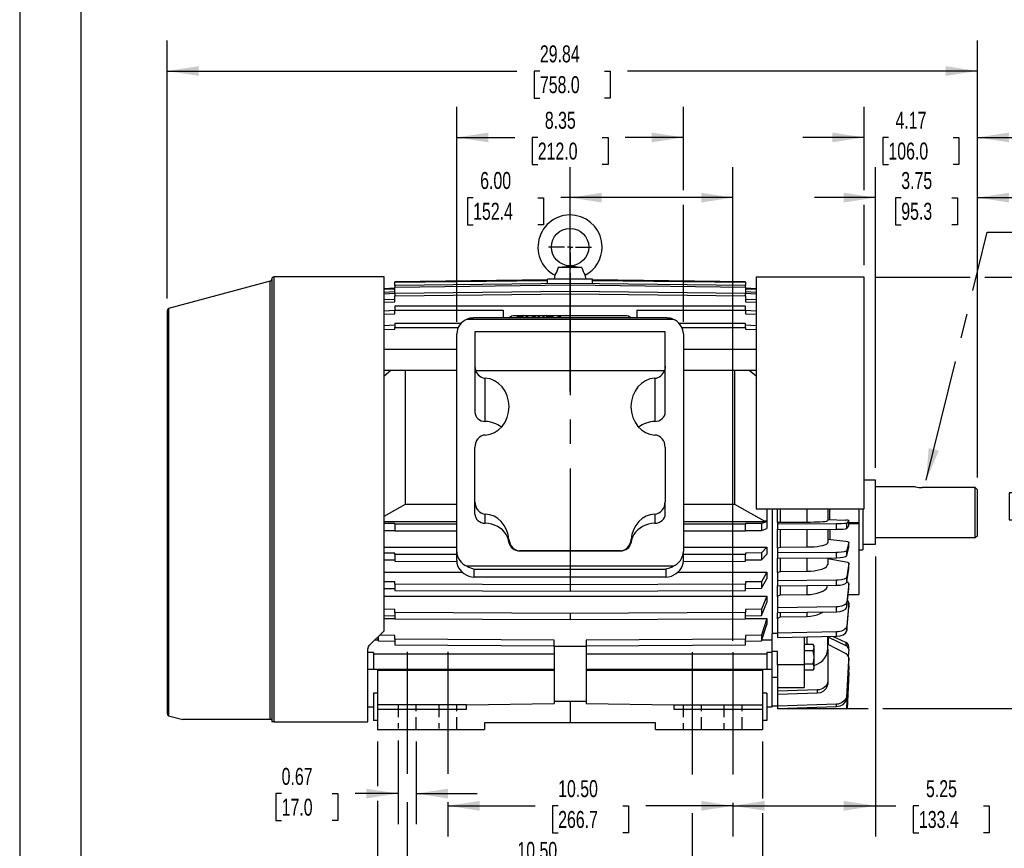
# Model space of a CAD drawing. Header units: inches. Extents: x 0 to 99, y 0 to 76.5.
# Tile 2 of 13: x 0 to 36.3, y 15.9 to 46.4. Entities that reach past the tile are written whole.
import ezdxf

# ---------------------------------------------------------------- set-up
doc = ezdxf.new("R2010")
doc.units = ezdxf.units.IN
doc.header["$LTSCALE"] = 9
doc.header["$MEASUREMENT"] = 0
doc.linetypes.add('CENTERX2', pattern=[0.8, 0.5, -0.1, 0.1, -0.1])
doc.linetypes.add('HIDDEN', pattern=[0.075, 0.05, -0.025])
doc.layers.add('CENTER', color=40, linetype='CENTERX2')
doc.layers.add('HIDDEN', color=102, linetype='HIDDEN')
doc.layers.add('DIMENSIONS', color=140, linetype='Continuous', lineweight=25)
doc.layers.add('TEXT', color=140, linetype='Continuous', lineweight=25)
doc.styles.add('SLDTEXTSTYLE0', font='TXT', dxfattribs={"width": 0.7})
doc.dimstyles.new('SLDDIMSTYLE0', dxfattribs={"dimtxt": 0.625, "dimasz": 1.17, "dimexe": 0, "dimexo": 0.0625, "dimgap": 0.15625, "dimtad": 0, "dimtih": 1, "dimtoh": 1, "dimrnd": 1e-09, "dimdsep": 46, "dimtxsty": 'SLDTEXTSTYLE0', "dimsah": 1, "dimcen": 0.09, "dimadec": 0, "dimazin": 2, "dimtfac": 1, "dimtmove": 0, "dimatfit": 0, "dimfxl": 0, "dimfrac": 2, "dimtolj": 1, "dimtzin": 12, "dimarcsym": 0})
doc.dimstyles.new('SLDDIMSTYLE1', dxfattribs={"dimtxt": 0.625, "dimasz": 1.17, "dimexe": 0, "dimexo": 0.0625, "dimgap": 0.15625, "dimtad": 0, "dimtih": 1, "dimtoh": 1, "dimrnd": 1e-09, "dimzin": 4, "dimdsep": 46, "dimtxsty": 'SLDTEXTSTYLE0', "dimsah": 1, "dimcen": 0.09, "dimadec": 0, "dimazin": 1, "dimtfac": 1, "dimtofl": 0, "dimtmove": 0, "dimatfit": 3, "dimfxl": 0, "dimfrac": 2, "dimtolj": 1, "dimtzin": 12, "dimarcsym": 0})
doc.dimstyles.new('SLDDIMSTYLE2', dxfattribs={"dimtxt": 0.625, "dimasz": 1.17, "dimexe": 0, "dimexo": 0.0625, "dimgap": 0.15625, "dimtad": 0, "dimtih": 1, "dimtoh": 1, "dimrnd": 1e-09, "dimzin": 12, "dimdsep": 46, "dimtxsty": 'SLDTEXTSTYLE0', "dimsah": 1, "dimcen": 0.09, "dimadec": 0, "dimazin": 3, "dimtfac": 1, "dimtofl": 0, "dimtmove": 0, "dimatfit": 3, "dimfxl": 0, "dimfrac": 2, "dimtolj": 1, "dimtzin": 12, "dimarcsym": 0})
doc.dimstyles.new('SLDDIMSTYLE3', dxfattribs={"dimtxt": 0.625, "dimasz": 1.17, "dimexe": 0, "dimexo": 0.0625, "dimgap": 0.15625, "dimtad": 0, "dimtih": 1, "dimtoh": 1, "dimrnd": 1e-09, "dimzin": 12, "dimdsep": 46, "dimtxsty": 'SLDTEXTSTYLE0', "dimsah": 1, "dimcen": 0.09, "dimadec": 0, "dimazin": 3, "dimtfac": 1, "dimtmove": 0, "dimatfit": 0, "dimfxl": 0, "dimfrac": 2, "dimtolj": 1, "dimtzin": 12, "dimarcsym": 0})
doc.dimstyles.new('SLDDIMSTYLE4', dxfattribs={"dimtxt": 0.18, "dimasz": 1.17, "dimexe": 0, "dimexo": 0.0625, "dimgap": 0, "dimtad": 0, "dimtih": 1, "dimtoh": 1, "dimdec": 0, "dimrnd": 1e-09, "dimzin": 0, "dimdsep": 46, "dimtxsty": 'Standard', "dimsah": 1, "dimcen": 0.09, "dimadec": 0, "dimazin": 0, "dimtfac": 1.17, "dimtdec": 0, "dimtofl": 0, "dimtmove": 0, "dimatfit": 3, "dimfxl": 0, "dimfrac": 2, "dimtolj": 1, "dimtzin": 0, "dimarcsym": 0})

# ---------------------------------------------------------------- blocks, each defined once
blk = doc.blocks.new('_D')
at = {"layer": 'DIMENSIONS'}
for p, q in [((13.934, 19.884), (13.934, 16.81)), ((14.603, 19.847), (14.603, 16.81)), ((9.648, 17.933), (9.439, 17.933)), ((9.439, 17.933), (9.439, 16.939)), ((11.506, 17.933), (11.716, 17.933)), ((11.716, 17.933), (11.716, 16.939)), ((13.934, 17.935), (12.353, 17.935)), ((14.603, 17.935), (16.853, 17.935)), ((9.439, 16.939), (9.648, 16.939)), ((11.716, 16.939), (11.506, 16.939))]:
    blk.add_line(p, q, dxfattribs=at)
for points in [[(13.934, 17.935), (12.764, 18.115), (12.764, 17.755)], [(14.603, 17.935), (15.773, 17.755), (15.773, 18.115)]]:
    blk.add_solid(points, dxfattribs=at)
at = {"layer": 'DIMENSIONS', "char_height": 0.625, "attachment_point": 1, "style": 'SLDTEXTSTYLE0'}
for s, insert in [('0.67', (9.648, 18.879)), ('17.0', (9.648, 17.745))]:
    blk.add_mtext(s, dxfattribs=dict(at, insert=insert))
blk = doc.blocks.new('_D_1')
at = {"layer": 'DIMENSIONS'}
for p, q in [((20.268, 32.745), (20.268, 41.006)), ((26.268, 23.562), (26.268, 41.006)), ((16.699, 39.879), (16.489, 39.879)), ((16.489, 39.879), (16.489, 38.885)), ((19.077, 39.879), (19.287, 39.879)), ((19.287, 39.879), (19.287, 38.885)), ((20.268, 39.881), (19.924, 39.881)), ((26.268, 39.881), (20.268, 39.881)), ((16.489, 38.885), (16.699, 38.885)), ((19.287, 38.885), (19.077, 38.885))]:
    blk.add_line(p, q, dxfattribs=at)
for points in [[(20.268, 39.881), (21.438, 39.701), (21.438, 40.061)], [(26.268, 39.881), (25.098, 40.061), (25.098, 39.701)]]:
    blk.add_solid(points, dxfattribs=at)
at = {"layer": 'DIMENSIONS', "char_height": 0.625, "attachment_point": 1, "style": 'SLDTEXTSTYLE0'}
for s, insert in [('6.00', (16.959, 40.825)), ('152.4', (16.699, 39.691))]:
    blk.add_mtext(s, dxfattribs=dict(at, insert=insert))
blk = doc.blocks.new('_D_2')
at = {"layer": 'DIMENSIONS'}
for p, q in [((31.518, 26.666), (31.518, 16.359)), ((26.268, 17.597), (26.268, 16.359)), ((26.268, 17.484), (31.518, 17.484)), ((31.518, 17.484), (32.269, 17.484)), ((33.116, 17.483), (32.906, 17.483)), ((32.906, 17.483), (32.906, 16.489)), ((35.494, 17.483), (35.704, 17.483)), ((35.704, 17.483), (35.704, 16.489)), ((32.906, 16.489), (33.116, 16.489)), ((35.704, 16.489), (35.494, 16.489))]:
    blk.add_line(p, q, dxfattribs=at)
for points in [[(26.268, 17.484), (27.438, 17.304), (27.438, 17.664)], [(31.518, 17.484), (30.348, 17.664), (30.348, 17.304)]]:
    blk.add_solid(points, dxfattribs=at)
at = {"layer": 'DIMENSIONS', "char_height": 0.625, "attachment_point": 1, "style": 'SLDTEXTSTYLE0'}
for s, insert in [('5.25', (33.376, 18.428)), ('133.4', (33.116, 17.294))]:
    blk.add_mtext(s, dxfattribs=dict(at, insert=insert))
blk = doc.blocks.new('_D_3')
at = {"layer": 'DIMENSIONS'}
for p, q in [((14.268, 17.616), (14.268, 14.084)), ((24.768, 17.214), (24.768, 14.084)), ((14.268, 15.209), (17.482, 15.209)), ((18.33, 15.208), (18.12, 15.208)), ((18.12, 15.208), (18.12, 14.214)), ((20.707, 15.208), (20.917, 15.208)), ((20.917, 15.208), (20.917, 14.214)), ((24.768, 15.209), (21.554, 15.209)), ((18.12, 14.214), (18.33, 14.214)), ((20.917, 14.214), (20.707, 14.214))]:
    blk.add_line(p, q, dxfattribs=at)
for points in [[(14.268, 15.209), (15.438, 15.029), (15.438, 15.389)], [(24.768, 15.209), (23.598, 15.389), (23.598, 15.029)]]:
    blk.add_solid(points, dxfattribs=at)
at = {"layer": 'DIMENSIONS', "char_height": 0.625, "attachment_point": 1, "style": 'SLDTEXTSTYLE0'}
for s, insert in [('10.50', (18.33, 16.153)), ('266.7', (18.33, 15.019))]:
    blk.add_mtext(s, dxfattribs=dict(at, insert=insert))
blk = doc.blocks.new('_D_4')
at = {"layer": 'DIMENSIONS'}
for p, q in [((15.768, 17.616), (15.768, 16.359)), ((15.768, 17.484), (18.982, 17.484)), ((19.83, 17.483), (19.62, 17.483)), ((19.62, 17.483), (19.62, 16.489)), ((22.207, 17.483), (22.417, 17.483)), ((22.417, 17.483), (22.417, 16.489)), ((26.268, 17.484), (23.054, 17.484)), ((26.268, 17.597), (26.268, 16.359)), ((19.62, 16.489), (19.83, 16.489)), ((22.417, 16.489), (22.207, 16.489))]:
    blk.add_line(p, q, dxfattribs=at)
for points in [[(15.768, 17.484), (16.938, 17.304), (16.938, 17.664)], [(26.268, 17.484), (25.098, 17.664), (25.098, 17.304)]]:
    blk.add_solid(points, dxfattribs=at)
at = {"layer": 'DIMENSIONS', "char_height": 0.625, "attachment_point": 1, "style": 'SLDTEXTSTYLE0'}
for s, insert in [('10.50', (19.83, 18.428)), ('266.7', (19.83, 17.294))]:
    blk.add_mtext(s, dxfattribs=dict(at, insert=insert))
blk = doc.blocks.new('_D_5')
at = {"layer": 'DIMENSIONS'}
for p, q in [((31.545, 36.947), (34.998, 36.947)), ((35.538, 36.947), (38.961, 36.947)), ((37.836, 36.947), (37.836, 30.143)), ((36.647, 29.006), (36.438, 29.006)), ((36.438, 29.006), (36.438, 28.012)), ((39.025, 29.006), (39.235, 29.006)), ((39.235, 29.006), (39.235, 28.012)), ((36.438, 28.012), (36.647, 28.012)), ((39.235, 28.012), (39.025, 28.012)), ((37.836, 21.068), (37.836, 27.872)), ((28.356, 21.068), (31.248, 21.068)), ((31.788, 21.068), (38.961, 21.068))]:
    blk.add_line(p, q, dxfattribs=at)
for points in [[(37.836, 36.947), (37.656, 35.777), (38.016, 35.777)], [(37.836, 21.068), (38.016, 22.238), (37.656, 22.238)]]:
    blk.add_solid(points, dxfattribs=at)
at = {"layer": 'DIMENSIONS', "char_height": 0.625, "attachment_point": 1, "style": 'SLDTEXTSTYLE0'}
for s, insert in [('15.88', (36.647, 29.952)), ('403.3', (36.647, 28.818))]:
    blk.add_mtext(s, dxfattribs=dict(at, insert=insert))
blk = doc.blocks.new('_D_6')
at = {"layer": 'DIMENSIONS'}
for p, q in [((16.095, 35.311), (16.095, 43.223)), ((24.442, 40.151), (24.442, 43.223)), ((16.095, 42.098), (18.232, 42.098)), ((19.08, 42.096), (18.87, 42.096)), ((18.87, 42.096), (18.87, 41.103)), ((21.457, 42.096), (21.667, 42.096)), ((21.667, 42.096), (21.667, 41.103)), ((24.442, 42.098), (22.304, 42.098)), ((18.87, 41.103), (19.08, 41.103)), ((21.667, 41.103), (21.457, 41.103)), ((24.442, 35.311), (24.442, 39.611))]:
    blk.add_line(p, q, dxfattribs=at)
for points in [[(16.095, 42.098), (17.265, 41.918), (17.265, 42.278)], [(24.442, 42.098), (23.272, 42.278), (23.272, 41.918)]]:
    blk.add_solid(points, dxfattribs=at)
at = {"layer": 'DIMENSIONS', "char_height": 0.625, "attachment_point": 1, "style": 'SLDTEXTSTYLE0'}
for s, insert in [('8.35', (19.34, 43.042)), ('212.0', (19.08, 41.908))]:
    blk.add_mtext(s, dxfattribs=dict(at, insert=insert))
blk = doc.blocks.new('_D_7')
at = {"layer": 'DIMENSIONS'}
for p, q in [((31.095, 40.151), (31.095, 43.223)), ((35.268, 29.569), (35.268, 43.223)), ((31.095, 42.098), (28.845, 42.098)), ((31.993, 42.096), (31.783, 42.096)), ((31.783, 42.096), (31.783, 41.103)), ((34.371, 42.096), (34.581, 42.096)), ((34.581, 42.096), (34.581, 41.103)), ((35.268, 42.098), (37.518, 42.098)), ((31.783, 41.103), (31.993, 41.103)), ((34.581, 41.103), (34.371, 41.103)), ((31.095, 37.397), (31.095, 39.611))]:
    blk.add_line(p, q, dxfattribs=at)
for points in [[(31.095, 42.098), (29.925, 42.278), (29.925, 41.918)], [(35.268, 42.098), (36.438, 41.918), (36.438, 42.278)]]:
    blk.add_solid(points, dxfattribs=at)
at = {"layer": 'DIMENSIONS', "char_height": 0.625, "attachment_point": 1, "style": 'SLDTEXTSTYLE0'}
for s, insert in [('4.17', (32.253, 43.042)), ('106.0', (31.993, 41.908))]:
    blk.add_mtext(s, dxfattribs=dict(at, insert=insert))
blk = doc.blocks.new('_D_8')
at = {"layer": 'DIMENSIONS'}
for p, q in [((31.518, 29.928), (31.518, 41.006)), ((35.268, 29.569), (35.268, 41.006)), ((31.518, 39.881), (29.268, 39.881)), ((32.465, 39.879), (32.255, 39.879)), ((32.255, 39.879), (32.255, 38.885)), ((34.322, 39.879), (34.532, 39.879)), ((34.532, 39.879), (34.532, 38.885)), ((35.268, 39.881), (37.518, 39.881)), ((32.255, 38.885), (32.465, 38.885)), ((34.532, 38.885), (34.322, 38.885))]:
    blk.add_line(p, q, dxfattribs=at)
for points in [[(31.518, 39.881), (30.348, 40.061), (30.348, 39.701)], [(35.268, 39.881), (36.438, 39.701), (36.438, 40.061)]]:
    blk.add_solid(points, dxfattribs=at)
at = {"layer": 'DIMENSIONS', "char_height": 0.625, "attachment_point": 1, "style": 'SLDTEXTSTYLE0'}
for s, insert in [('3.75', (32.465, 40.825)), ('95.3', (32.465, 39.691))]:
    blk.add_mtext(s, dxfattribs=dict(at, insert=insert))
blk = doc.blocks.new('_D_9')
at = {"layer": 'DIMENSIONS'}
for p, q in [((13.182, 19.847), (13.182, 18.205)), ((27.355, 19.847), (27.355, 17.754)), ((13.182, 17.665), (13.182, 11.801)), ((27.355, 17.214), (27.355, 11.801)), ((13.182, 12.926), (18.232, 12.926)), ((19.08, 12.925), (18.87, 12.925)), ((18.87, 12.925), (18.87, 11.931)), ((21.457, 12.925), (21.667, 12.925)), ((21.667, 12.925), (21.667, 11.931)), ((27.355, 12.926), (22.304, 12.926)), ((18.87, 11.931), (19.08, 11.931)), ((21.667, 11.931), (21.457, 11.931))]:
    blk.add_line(p, q, dxfattribs=at)
for points in [[(13.182, 12.926), (14.352, 12.746), (14.352, 13.106)], [(27.355, 12.926), (26.185, 13.106), (26.185, 12.746)]]:
    blk.add_solid(points, dxfattribs=at)
at = {"layer": 'DIMENSIONS', "char_height": 0.625, "attachment_point": 1, "style": 'SLDTEXTSTYLE0'}
for s, insert in [('14.17', (19.08, 13.871)), ('360.0', (19.08, 12.737))]:
    blk.add_mtext(s, dxfattribs=dict(at, insert=insert))
blk = doc.blocks.new('_D_10')
at = {"layer": 'DIMENSIONS'}
for p, q in [((5.426, 36.167), (5.426, 45.669)), ((35.268, 29.569), (35.268, 45.669)), ((5.426, 44.544), (18.311, 44.544)), ((19.158, 44.543), (18.948, 44.543)), ((18.948, 44.543), (18.948, 43.549)), ((21.536, 44.543), (21.746, 44.543)), ((21.746, 44.543), (21.746, 43.549)), ((35.268, 44.544), (22.383, 44.544)), ((18.948, 43.549), (19.158, 43.549)), ((21.746, 43.549), (21.536, 43.549))]:
    blk.add_line(p, q, dxfattribs=at)
for points in [[(5.426, 44.544), (6.596, 44.364), (6.596, 44.724)], [(35.268, 44.544), (34.098, 44.724), (34.098, 44.364)]]:
    blk.add_solid(points, dxfattribs=at)
at = {"layer": 'DIMENSIONS', "char_height": 0.625, "attachment_point": 1, "style": 'SLDTEXTSTYLE0'}
for s, insert in [('29.84', (19.158, 45.488)), ('758.0', (19.158, 44.354))]:
    blk.add_mtext(s, dxfattribs=dict(at, insert=insert))
blk = doc.blocks.new('SW_CENTERMARKSYMBOL_0')
at = {"layer": 'CENTER', "color": 0}
for p, q in [((0, 0.2), (0, 0.789)), ((-0.2, 0), (-0.789, 0)), ((0, 0), (-0.1, 0)), ((0, 0), (0, 0.1)), ((0, 0), (0, -0.1)), ((0, 0), (0.1, 0)), ((0.2, 0), (0.789, 0)), ((0, -0.2), (0, -0.789))]:
    blk.add_line(p, q, dxfattribs=at)

msp = doc.modelspace()

# ---------------------------------------------------------------- linework, layer by layer
at = {"color": 7, "linetype": 'Continuous'}
msp.add_line((0.0009, 76.5009), (0.0009, 0.0009), dxfattribs=at)
for p, q in [((19.7079, 37.0215), (19.6778, 36.88)), ((20.7072, 37.3131), (19.8296, 37.3131)), ((20.8589, 36.88), (20.8289, 37.0215)), ((9.2259, 36.8052), (5.484, 35.7934)), ((9.2259, 20.6595), (9.2259, 36.8052)), ((9.2841, 36.8839), (9.2841, 20.5808)), ((13.418, 36.9627), (9.3629, 36.9627)), ((9.3629, 36.9627), (9.3629, 20.5808)), ((13.418, 23.9272), (13.418, 36.9627)), ((19.4416, 36.8526), (13.8117, 36.7841)), ((13.8117, 36.764), (19.4416, 36.8325)), ((13.8117, 36.7841), (13.8117, 36.764)), ((13.8117, 36.6411), (13.8117, 36.764)), ((20.2684, 36.7181), (13.8117, 36.6411)), ((13.8117, 36.5879), (20.2684, 36.6649)), ((13.8117, 36.6411), (13.8117, 36.5879)), ((19.4416, 36.7083), (19.4416, 36.88)), ((20.2684, 36.88), (19.4416, 36.88)), ((20.2684, 36.7181), (20.2684, 36.88)), ((21.0951, 36.88), (20.2684, 36.88)), ((20.2684, 36.7181), (20.2684, 36.6649)), ((26.7251, 36.6411), (20.2684, 36.7181)), ((20.2684, 36.6649), (26.7251, 36.5879)), ((21.0951, 36.7083), (21.0951, 36.88)), ((26.7251, 36.7841), (21.0951, 36.8526)), ((21.0951, 36.8325), (26.7251, 36.764)), ((26.7251, 36.764), (26.7251, 36.7841)), ((26.7251, 36.764), (26.7251, 36.6411)), ((26.7251, 36.5879), (26.7251, 36.6411)), ((31.0951, 36.9469), (27.1188, 36.9469)), ((27.1188, 36.9469), (27.1188, 28.4154)), ((31.0951, 28.4154), (31.0951, 36.9469)), ((13.8117, 36.5486), (13.418, 36.528)), ((13.418, 36.508), (13.8117, 36.5285)), ((13.8117, 36.41), (13.418, 36.3898)), ((13.418, 36.3366), (13.8117, 36.3568)), ((13.8117, 36.3568), (13.8117, 36.5879)), ((20.2684, 36.4295), (13.8117, 36.3553)), ((13.8117, 36.3553), (13.8117, 36.2699)), ((13.8117, 36.2699), (20.2684, 36.3441)), ((13.8117, 36.0472), (13.8117, 36.2699)), ((20.2684, 36.4295), (20.2684, 36.3441)), ((26.7251, 36.3553), (20.2684, 36.4295)), ((20.2684, 36.3441), (26.7251, 36.2699)), ((26.7251, 36.5879), (26.7251, 36.3568)), ((27.1188, 36.528), (26.7251, 36.5486)), ((26.7251, 36.5285), (27.1188, 36.508)), ((27.1188, 36.3898), (26.7251, 36.41)), ((26.7251, 36.3568), (27.1188, 36.3366)), ((26.7251, 36.2699), (26.7251, 36.3553)), ((26.7251, 36.2699), (26.7251, 36.0472)), ((13.8117, 36.1326), (13.418, 36.1131)), ((13.418, 36.0277), (13.8117, 36.0472)), ((27.1188, 36.1131), (26.7251, 36.1326)), ((26.7251, 36.0472), (27.1188, 36.0277)), ((5.4259, 35.7174), (5.4259, 20.8773)), ((5.484, 35.7934), (5.484, 20.8013)), ((13.8117, 35.7211), (13.418, 35.7027)), ((13.418, 35.5866), (13.8117, 35.6049)), ((13.8117, 35.8813), (13.8117, 35.733)), ((26.7251, 35.8813), (13.8117, 35.8813)), ((13.8117, 35.733), (17.8077, 35.733)), ((13.8117, 35.6049), (13.8117, 35.733)), ((17.8077, 35.733), (17.8077, 35.4483)), ((22.729, 35.733), (22.729, 35.4483)), ((22.729, 35.733), (26.7251, 35.733)), ((26.7251, 35.733), (26.7251, 35.8813)), ((26.7251, 35.733), (26.7251, 35.6049)), ((27.1188, 35.7027), (26.7251, 35.7211)), ((26.7251, 35.6049), (27.1188, 35.5866)), ((13.8117, 35.1826), (13.418, 35.1656)), ((13.8117, 35.2495), (13.8117, 35.1027)), ((16.2552, 35.2495), (13.8117, 35.2495)), ((16.4846, 35.4089), (24.0521, 35.4089)), ((23.8366, 35.4483), (16.7001, 35.4483)), ((22.3009, 35.526), (18.2359, 35.526)), ((18.3104, 35.4755), (18.3104, 35.4483)), ((18.5545, 35.4755), (18.3104, 35.4755)), ((18.5545, 35.4483), (18.5545, 35.4755)), ((18.7192, 35.4755), (18.6556, 35.4755)), ((18.995, 35.4755), (18.8821, 35.4755)), ((19.1609, 35.4755), (19.0866, 35.4755)), ((19.0866, 35.4755), (19.0866, 35.4483)), ((19.1609, 35.4483), (19.1609, 35.4755)), ((19.2511, 35.4755), (19.2511, 35.4483)), ((19.3254, 35.4755), (19.2511, 35.4755)), ((19.3254, 35.4483), (19.3254, 35.4755)), ((19.4584, 35.4755), (19.3841, 35.4755)), ((19.3841, 35.4755), (19.3841, 35.4483)), ((19.4584, 35.4483), (19.4584, 35.4755)), ((19.4731, 35.4755), (19.4731, 35.4483)), ((19.6346, 35.4755), (19.4731, 35.4755)), ((19.8159, 35.4756), (19.8019, 35.4483)), ((19.9325, 35.4756), (19.8159, 35.4756)), ((19.9466, 35.4483), (19.9325, 35.4756)), ((26.7251, 35.2495), (24.2815, 35.2495)), ((26.7251, 35.1027), (26.7251, 35.2495)), ((27.1188, 35.1656), (26.7251, 35.1826)), ((13.418, 35.0207), (13.8117, 35.0377)), ((13.8117, 35.1027), (16.1524, 35.1027)), ((13.8117, 35.0377), (13.8117, 35.1027)), ((16.0951, 26.8485), (16.0951, 34.861)), ((16.7693, 34.938), (16.7644, 34.9334)), ((16.7644, 34.9334), (16.7644, 33.6787)), ((23.7675, 34.938), (16.7693, 34.938)), ((23.7723, 34.9334), (23.7675, 34.938)), ((23.7723, 33.6787), (23.7723, 34.9334)), ((24.3843, 35.1027), (26.7251, 35.1027)), ((24.4416, 34.861), (24.4416, 26.8485)), ((26.7251, 35.1027), (26.7251, 35.0377)), ((26.7251, 35.0377), (27.1188, 35.0207)), ((16.0951, 34.2922), (13.418, 34.2922)), ((27.1188, 34.2922), (24.4416, 34.2922)), ((13.418, 33.523), (16.0951, 33.523)), ((13.6736, 33.5139), (13.418, 33.31)), ((14.2136, 33.5139), (13.6736, 33.5139)), ((16.0951, 33.5139), (14.2136, 33.5139)), ((14.2136, 28.5903), (14.2136, 33.5139)), ((16.7644, 33.6787), (16.7644, 31.9794)), ((16.7907, 33.5207), (23.7461, 33.5207)), ((23.7723, 31.9794), (23.7723, 33.6787)), ((24.4416, 33.523), (27.1188, 33.523)), ((26.3232, 33.5139), (24.4416, 33.5139)), ((26.3232, 33.5139), (26.3232, 28.5903)), ((26.8632, 33.5139), (26.3232, 33.5139)), ((27.1188, 33.31), (26.8632, 33.5139)), ((17.1462, 31.6386), (17.1462, 33.2294)), ((23.3905, 33.2294), (23.3905, 31.6386)), ((16.7644, 28.6831), (16.7644, 30.6848)), ((23.7723, 30.6848), (23.7723, 28.6831)), ((31.5184, 29.4784), (31.0951, 29.4784)), ((31.5184, 27.1162), (31.5184, 29.4784)), ((32.9878, 29.2348), (31.5184, 29.2348)), ((35.1896, 29.2006), (33.2359, 29.2006)), ((35.1896, 27.3598), (35.1896, 29.2006)), ((35.2684, 29.1186), (35.1896, 29.2006)), ((35.2684, 27.4386), (35.2684, 29.1186)), ((16.7644, 28.2289), (16.7644, 28.6831)), ((23.7723, 28.2289), (23.7723, 28.6831)), ((13.418, 28.1475), (14.2136, 28.5903)), ((14.2136, 28.5903), (16.0951, 28.5903)), ((24.4416, 28.5903), (26.3232, 28.5903)), ((26.3232, 28.5903), (27.4198, 27.98)), ((27.1188, 28.4154), (31.0951, 28.4154)), ((27.5125, 28.4154), (27.5125, 27.9848)), ((27.7093, 28.4154), (27.7093, 23.8139)), ((27.9062, 27.9233), (27.9062, 28.4154)), ((28.0243, 27.9311), (28.0243, 28.4154)), ((28.9966, 27.9334), (28.9966, 28.4154)), ((29.7566, 28.4154), (29.7566, 27.9855)), ((29.8225, 28.4154), (29.8225, 28.0278)), ((30.8983, 28.4154), (30.8983, 27.9036)), ((30.9114, 26.9095), (30.9114, 28.4154)), ((31.0558, 28.4154), (31.0558, 26.9095)), ((16.0951, 27.9474), (13.418, 27.9474)), ((17.1462, 27.8881), (17.1462, 28.2288)), ((23.3905, 28.2288), (23.3905, 27.8881)), ((27.505, 27.9474), (24.4416, 27.9474)), ((27.505, 27.9474), (27.3236, 27.8792)), ((27.4198, 27.98), (27.5125, 27.9848)), ((27.4198, 27.98), (27.5125, 27.98)), ((27.5125, 27.9272), (27.505, 27.9474)), ((27.5125, 27.98), (27.5125, 27.9848)), ((27.5125, 27.98), (27.5125, 27.9272)), ((27.5125, 27.9272), (27.5125, 27.6949)), ((27.9062, 27.9246), (28.0243, 27.9311)), ((27.9062, 27.9233), (27.9062, 27.8611)), ((28.0243, 27.9311), (28.9966, 27.9334)), ((29.7621, 28.0304), (30.4303, 28.0049)), ((30.5286, 27.993), (30.4608, 27.8911)), ((30.5286, 27.7966), (30.5286, 27.993)), ((30.5288, 27.797), (30.5288, 27.9935)), ((13.8117, 27.8771), (13.418, 27.8785)), ((13.418, 27.6232), (13.8117, 27.6218)), ((13.8117, 27.8615), (13.8117, 27.8771)), ((16.0951, 27.8596), (13.8117, 27.8615)), ((13.8117, 27.8615), (13.8117, 27.6061)), ((13.8117, 27.6061), (16.0951, 27.6043)), ((26.7251, 27.8615), (24.4416, 27.8596)), ((24.4416, 27.6043), (26.7251, 27.6061)), ((27.3236, 27.8792), (26.7251, 27.8771)), ((26.7251, 27.8771), (26.7251, 27.8615)), ((26.7251, 27.6061), (26.7251, 27.8615)), ((26.7251, 27.6218), (27.3236, 27.6239)), ((27.3236, 27.8792), (27.3236, 27.6239)), ((27.3236, 27.6239), (27.5125, 27.6949)), ((30.0812, 27.8662), (27.9062, 27.8611)), ((27.9062, 27.8611), (27.9062, 27.6647)), ((27.9062, 27.6647), (30.0812, 27.6698)), ((27.9062, 26.9854), (27.9062, 27.6647)), ((28.0243, 27.0088), (28.0243, 27.665)), ((28.9966, 27.0155), (28.9966, 27.6672)), ((29.7566, 27.669), (29.7566, 27.1711)), ((29.8313, 27.6677), (29.8313, 27.2947)), ((30.0812, 27.6698), (30.0812, 27.8662)), ((30.4608, 27.6947), (30.4608, 27.8911)), ((30.4608, 27.6947), (30.5286, 27.7966)), ((30.8983, 27.9036), (30.5288, 27.9036)), ((30.8983, 27.8643), (30.5288, 27.8643)), ((30.8983, 27.9036), (30.8983, 27.8643)), ((30.8983, 27.8643), (30.8983, 25.2658)), ((18.0197, 27.2882), (18.0197, 27.1827)), ((22.517, 27.1827), (22.517, 27.2882)), ((29.7621, 27.3049), (30.4303, 27.2286)), ((30.5288, 27.002), (30.5288, 27.195)), ((31.5184, 27.3598), (35.1896, 27.3598)), ((35.1896, 27.3598), (35.2684, 27.4386)), ((13.418, 27.0067), (16.0951, 27.0067)), ((16.0951, 26.5139), (16.0951, 26.8485)), ((22.1253, 26.8791), (18.4115, 26.8791)), ((18.4115, 26.8758), (18.4115, 26.8791)), ((18.4115, 26.8758), (22.1253, 26.8758)), ((22.1253, 26.8758), (22.1253, 26.8791)), ((24.4416, 27.0067), (27.5125, 27.0067)), ((24.4416, 26.5139), (24.4416, 26.8485)), ((27.5125, 27.0067), (27.3236, 26.795)), ((27.5125, 27.0067), (27.5125, 26.7558)), ((27.9062, 26.9893), (28.0243, 27.0088)), ((27.9062, 26.9854), (27.9062, 26.8)), ((28.0243, 27.0088), (28.9966, 27.0155)), ((30.5286, 27.1932), (30.4608, 26.8894)), ((30.4608, 26.6964), (30.5286, 27.0002)), ((30.4608, 26.6964), (30.4608, 26.8894)), ((30.5286, 27.0002), (30.5286, 27.1932)), ((30.8983, 26.9585), (30.9114, 26.9095)), ((30.9114, 26.9095), (31.0558, 26.9095)), ((31.0558, 27.1162), (31.5184, 27.1162)), ((13.8117, 26.7888), (13.418, 26.7929)), ((13.418, 26.542), (13.8117, 26.5379)), ((13.8117, 26.7421), (13.8117, 26.7888)), ((16.0951, 26.7366), (13.8117, 26.7421)), ((13.8117, 26.7421), (13.8117, 26.4912)), ((13.8117, 26.4912), (16.0997, 26.4857)), ((24.4402, 26.4857), (26.7251, 26.4912)), ((26.7251, 26.7421), (24.4416, 26.7366)), ((27.3236, 26.795), (26.7251, 26.7888)), ((26.7251, 26.7888), (26.7251, 26.7421)), ((26.7251, 26.4912), (26.7251, 26.7421)), ((26.7251, 26.5379), (27.3236, 26.5441)), ((27.3236, 26.795), (27.3236, 26.5441)), ((27.3236, 26.5441), (27.5125, 26.7558)), ((30.0812, 26.815), (27.9062, 26.8)), ((27.9062, 26.8), (27.9062, 26.6071)), ((27.9062, 26.6071), (30.0812, 26.6221)), ((27.9062, 26.0706), (27.9062, 26.6071)), ((28.0243, 26.1091), (28.0243, 26.6069)), ((28.9966, 26.1201), (28.9966, 26.6136)), ((29.7566, 26.6198), (29.7566, 26.3764)), ((29.7621, 26.5968), (30.4303, 26.4712)), ((29.8313, 26.6171), (29.8313, 26.58)), ((30.0812, 26.6221), (30.0812, 26.815)), ((24.063, 26.3054), (16.4738, 26.3054)), ((16.741, 26.1979), (23.7958, 26.1979)), ((16.741, 25.9026), (16.741, 26.1979)), ((23.7958, 26.1979), (23.7958, 25.9026)), ((27.9062, 26.077), (28.0243, 26.1091)), ((28.0243, 26.1091), (28.9966, 26.1201)), ((30.5286, 26.4128), (30.4608, 25.9124)), ((30.4608, 25.7263), (30.5286, 26.2267)), ((30.5286, 26.2267), (30.5286, 26.4128)), ((30.5288, 26.2294), (30.5288, 26.4158)), ((13.418, 26.0859), (16.296, 26.0859)), ((23.7958, 25.9026), (16.741, 25.9026)), ((24.2408, 26.0859), (27.5125, 26.0859)), ((27.5125, 26.0859), (27.3236, 25.7371)), ((27.3236, 25.4952), (27.5125, 25.8439)), ((27.5125, 26.0859), (27.5125, 25.8439)), ((27.9062, 26.0706), (27.9062, 25.7652)), ((30.0812, 25.7899), (27.9062, 25.7652)), ((27.9062, 25.7652), (27.9062, 25.5791)), ((30.0812, 25.6038), (30.0812, 25.7899)), ((30.4608, 25.7263), (30.4608, 25.9124)), ((13.8117, 25.7269), (13.418, 25.7336)), ((13.418, 25.4917), (13.8117, 25.485)), ((13.8117, 25.65), (13.8117, 25.7269)), ((20.2684, 25.6244), (13.8117, 25.65)), ((13.8117, 25.65), (13.8117, 25.408)), ((13.8117, 25.408), (20.2684, 25.3824)), ((26.7251, 25.65), (20.2684, 25.6244)), ((20.2684, 25.6244), (20.2684, 25.3824)), ((20.2684, 25.3824), (26.7251, 25.408)), ((27.3236, 25.7371), (26.7251, 25.7269)), ((26.7251, 25.7269), (26.7251, 25.65)), ((26.7251, 25.408), (26.7251, 25.65)), ((26.7251, 25.485), (27.3236, 25.4952)), ((27.3236, 25.7371), (27.3236, 25.4952)), ((27.9062, 25.5791), (30.0812, 25.6038)), ((27.9062, 25.1949), (27.9062, 25.5791)), ((28.0243, 25.2478), (28.0243, 25.5778)), ((28.9966, 25.263), (28.9966, 25.5888)), ((30.5286, 25.6656), (30.4608, 24.9773)), ((30.4608, 24.8013), (30.5286, 25.4896)), ((30.5286, 25.4896), (30.5286, 25.6656)), ((30.5288, 25.4934), (30.5288, 25.6695)), ((13.418, 25.2039), (27.5125, 25.2039)), ((27.5125, 25.2039), (27.3236, 24.7243)), ((27.5125, 25.2039), (27.5125, 24.9751)), ((27.9062, 25.2037), (28.0243, 25.2478)), ((27.9062, 25.1949), (27.9062, 24.7749)), ((28.0243, 25.2478), (28.9966, 25.263)), ((30.5065, 25.2658), (30.8983, 25.2658)), ((13.8117, 24.7102), (13.418, 24.7195)), ((13.8117, 24.6045), (13.8117, 24.7102)), ((27.3236, 24.7243), (26.7251, 24.7102)), ((26.7251, 24.7102), (26.7251, 24.6045)), ((27.3236, 24.4955), (27.5125, 24.9751)), ((27.3236, 24.7243), (27.3236, 24.4955)), ((30.0812, 24.8089), (27.9062, 24.7749)), ((27.9062, 24.7749), (27.9062, 24.5989)), ((30.0812, 24.6329), (30.0812, 24.8089)), ((30.4608, 24.8013), (30.4608, 24.9773)), ((30.5286, 24.9645), (30.4608, 24.1005)), ((30.4608, 23.9377), (30.5286, 24.8017)), ((30.5286, 24.9645), (30.5286, 24.8017)), ((30.5288, 24.8066), (30.5288, 24.9696)), ((13.418, 24.4907), (13.8117, 24.4814)), ((13.418, 24.3763), (13.8117, 24.3763)), ((20.2684, 24.5692), (13.8117, 24.6045)), ((13.8117, 24.6045), (13.8117, 24.3756)), ((13.8117, 24.3756), (20.2684, 24.3404)), ((26.7251, 24.6045), (20.2684, 24.5692)), ((20.2684, 24.5692), (20.2684, 24.3404)), ((20.2684, 24.3404), (26.7251, 24.3756)), ((26.7251, 24.3756), (26.7251, 24.6045)), ((26.7251, 24.4814), (27.3236, 24.4955)), ((26.7251, 24.3763), (27.5125, 24.3763)), ((27.5125, 24.3763), (27.3236, 23.7742)), ((27.5125, 24.3763), (27.5125, 24.1646)), ((27.9062, 24.5989), (30.0812, 24.6329)), ((27.9062, 24.3737), (27.9062, 24.5954)), ((27.9062, 24.3848), (28.0243, 24.4401)), ((27.9062, 24.3737), (27.9062, 23.8464)), ((28.0243, 24.4401), (28.0243, 24.5977)), ((28.0243, 24.4401), (28.9966, 24.4592)), ((28.9966, 24.4592), (28.9966, 24.6129)), ((27.3236, 23.5625), (27.5125, 24.1646)), ((30.4608, 24.1005), (30.4608, 23.9377)), ((13.418, 23.9272), (12.8851, 23.3944)), ((13.0894, 23.5986), (13.2018, 23.5986)), ((13.175, 23.6842), (13.2131, 23.5625)), ((13.2131, 23.5625), (13.2131, 23.7224)), ((13.8117, 23.7566), (13.2635, 23.7727)), ((13.8117, 23.6238), (13.8117, 23.7566)), ((19.6778, 23.5836), (13.8117, 23.6238)), ((13.8117, 23.6238), (13.8117, 23.4121)), ((19.6778, 23.355), (19.6778, 23.5836)), ((26.7251, 23.6238), (20.8589, 23.5836)), ((20.8589, 23.5836), (20.8589, 23.355)), ((27.3236, 23.7742), (26.7251, 23.7566)), ((26.7251, 23.7566), (26.7251, 23.6238)), ((26.7251, 23.4121), (26.7251, 23.6238)), ((27.3236, 23.7742), (27.3236, 23.5625)), ((27.3349, 23.5986), (27.7093, 23.5986)), ((27.7093, 23.8461), (27.9062, 23.8461)), ((27.7093, 23.1706), (27.7093, 23.8139)), ((30.0812, 23.8891), (27.9062, 23.8464)), ((27.9062, 23.8464), (27.9062, 23.6836)), ((27.9062, 23.6836), (30.0812, 23.7263)), ((28.8904, 23.7029), (28.8904, 22.6744)), ((28.9966, 23.4296), (28.9966, 23.7008)), ((29.7566, 23.2549), (29.7566, 23.7199)), ((29.7799, 23.4242), (29.7882, 23.7206)), ((29.7873, 23.6894), (30.4303, 23.3834)), ((30.4303, 23.4949), (29.9494, 23.7237)), ((30.0812, 23.7263), (30.0812, 23.8891)), ((12.8274, 20.5808), (12.8274, 23.2552)), ((13.2131, 23.5625), (13.8117, 23.5449)), ((13.8117, 23.4121), (19.6778, 23.3719)), ((20.8589, 23.355), (19.6778, 23.355)), ((19.6778, 23.355), (19.6778, 21.3209)), ((20.8589, 23.3719), (26.7251, 23.4121)), ((20.8589, 23.355), (20.8589, 21.3209)), ((26.7251, 23.5449), (27.3236, 23.5625)), ((29.2177, 23.4296), (28.8904, 23.4296)), ((29.2546, 23.3657), (29.2177, 23.4296)), ((29.2546, 23.3103), (29.2546, 23.3657)), ((29.2546, 22.9523), (29.2546, 23.3103)), ((29.7566, 23.2549), (29.7566, 22.0744)), ((29.7621, 23.4333), (30.4303, 23.0895)), ((30.4303, 23.4949), (30.4303, 23.3834)), ((30.5286, 23.2357), (30.5159, 22.9988)), ((30.5288, 23.2429), (30.5288, 23.3544)), ((13.0243, 23.1244), (12.8274, 23.1244)), ((13.0243, 23.1244), (13.0243, 23.0717)), ((13.0243, 23.0717), (13.0243, 22.5099)), ((19.6778, 23.0717), (13.0243, 23.0717)), ((27.5125, 23.0717), (20.8589, 23.0717)), ((27.7093, 23.1244), (27.5125, 23.1244)), ((27.5125, 23.1244), (27.5125, 23.0717)), ((27.5125, 23.0717), (27.5125, 22.5099)), ((27.9062, 23.1706), (27.7093, 23.1706)), ((27.7093, 22.2176), (27.7093, 23.1706)), ((27.9062, 22.6744), (27.9062, 23.1706)), ((29.2177, 23.1909), (28.8904, 23.1909)), ((29.2546, 22.5943), (29.2546, 22.9523)), ((30.5286, 22.9299), (30.4608, 21.5603)), ((30.5286, 22.8405), (30.5286, 22.9299)), ((30.5288, 22.8482), (30.5288, 22.9377)), ((12.8274, 22.5099), (13.0243, 22.5099)), ((13.0243, 22.5099), (19.6778, 22.5099)), ((20.8589, 22.5099), (27.5125, 22.5099)), ((27.5125, 22.5099), (27.7093, 22.5099)), ((27.9062, 22.6744), (27.9062, 21.8392)), ((28.8904, 22.6744), (27.9062, 22.6744)), ((28.8904, 22.7136), (29.2177, 22.7136)), ((28.8904, 22.6744), (28.8904, 21.8392)), ((29.2177, 22.4749), (29.2546, 22.5389)), ((29.2546, 22.5389), (29.2546, 22.5943)), ((30.4608, 21.4709), (30.5286, 22.8405)), ((30.5286, 22.6044), (30.4608, 21.1555)), ((30.4608, 21.0897), (30.5286, 22.5387)), ((30.5286, 22.5387), (30.5286, 22.6044)), ((30.5288, 22.5469), (30.5288, 22.6126)), ((13.1818, 22.4795), (19.6778, 22.4795)), ((13.1818, 22.4795), (13.1818, 21.2028)), ((20.8589, 22.4795), (27.355, 22.4795)), ((27.355, 22.4795), (27.355, 21.2028)), ((27.7093, 21.132), (27.7093, 22.2176)), ((27.7093, 22.2176), (27.9062, 22.2176)), ((29.2177, 22.4749), (28.8904, 22.4749)), ((30.5286, 22.3764), (30.4689, 21.0532)), ((30.4707, 21.0532), (30.5286, 22.3354)), ((30.5286, 22.3354), (30.5286, 22.3764)), ((30.5288, 22.3439), (30.5288, 22.3849)), ((27.9062, 21.8392), (28.8904, 21.8392)), ((27.9062, 21.8392), (27.9062, 21.7078)), ((29.7566, 22.0744), (29.7566, 21.9629)), ((13.1818, 21.6352), (13.0243, 21.6352)), ((13.0243, 21.6352), (13.0243, 20.6202)), ((27.5125, 21.6352), (27.355, 21.6352)), ((27.5125, 21.6352), (27.5125, 20.6202)), ((29.3766, 21.7501), (27.9062, 21.7078)), ((27.9062, 21.7078), (27.9062, 21.5963)), ((27.9062, 21.5963), (29.3766, 21.6386)), ((27.9062, 21.5963), (27.9062, 21.1575)), ((29.3766, 21.6386), (29.3766, 21.7501)), ((30.4608, 21.4709), (30.4608, 21.5603)), ((12.8274, 21.132), (13.0243, 21.132)), ((16.4495, 21.2028), (13.1818, 21.2028)), ((13.1818, 21.2028), (13.1818, 21.0454)), ((13.1818, 21.0454), (16.4495, 21.0454)), ((13.1818, 21.0454), (13.1818, 20.2973)), ((16.4495, 21.2028), (19.6778, 21.2528)), ((16.4495, 21.0454), (16.4495, 21.2028)), ((20.2684, 21.3209), (19.6778, 21.3209)), ((19.6778, 21.3209), (19.6778, 21.2528)), ((20.8589, 21.3209), (20.2684, 21.3209)), ((20.2684, 21.3209), (20.2684, 20.5335)), ((20.8589, 21.3209), (20.8589, 21.2528)), ((20.8589, 21.2528), (24.0873, 21.2028)), ((24.0873, 21.2028), (24.0873, 21.0454)), ((24.0873, 21.2028), (27.355, 21.2028)), ((24.0873, 21.0454), (27.355, 21.0454)), ((27.355, 21.2028), (27.355, 21.0454)), ((27.355, 21.0454), (27.355, 20.2973)), ((27.5125, 21.132), (27.7093, 21.132)), ((27.7093, 21.1713), (27.9062, 21.1713)), ((30.0812, 21.2252), (27.9062, 21.1575)), ((27.9062, 21.1575), (27.9062, 21.0681)), ((27.9062, 21.0681), (30.0812, 21.1358)), ((27.9062, 21.0681), (27.9062, 21.0532)), ((30.4405, 21.0532), (27.9062, 21.0532)), ((30.0812, 21.1358), (30.0812, 21.2252)), ((30.4608, 21.1555), (30.4405, 21.0532)), ((30.4571, 21.0532), (30.4405, 21.0532)), ((30.4571, 21.0532), (30.4608, 21.0897)), ((30.4608, 21.0897), (30.4608, 21.1555)), ((30.4689, 21.0532), (30.464, 21.0532)), ((30.4707, 21.0532), (30.4689, 21.0532)), ((5.484, 20.8013), (6.0082, 20.6595)), ((9.2259, 20.6595), (6.0088, 20.6595)), ((9.2841, 20.6595), (9.2259, 20.6595)), ((9.3629, 20.5808), (9.2841, 20.5808)), ((9.3629, 20.5808), (12.8274, 20.5808)), ((13.1818, 20.6202), (13.0243, 20.6202)), ((20.2684, 20.5335), (17.1188, 20.5335)), ((17.1188, 20.5335), (17.1188, 20.2973)), ((23.418, 20.5335), (20.2684, 20.5335)), ((23.418, 20.2973), (23.418, 20.5335)), ((27.5125, 20.6202), (27.355, 20.6202)), ((13.1818, 20.2973), (17.1188, 20.2973)), ((23.418, 20.2973), (27.355, 20.2973))]:
    msp.add_line(p, q)
at = {"flags": 128}
for points in [[(19.8296, 37.3131), (19.9824, 37.3312), (20.1308, 37.3499), (20.2243, 37.3618), (20.2471, 37.3643), (20.2624, 37.3652), (20.2751, 37.3652), (20.2976, 37.3635), (20.3913, 37.3518), (20.5429, 37.3326), (20.7072, 37.3131)], [(19.7096, 37.0237), (19.7086, 37.0223), (19.7211, 37.0395), (19.7469, 37.0778), (19.7791, 37.1359), (19.8078, 37.2072), (19.8254, 37.2814), (19.8296, 37.3131)], [(16.7644, 33.6787), (16.771, 33.6), (16.7907, 33.5207)], [(23.7723, 33.6787), (23.7658, 33.6), (23.7461, 33.5207)], [(16.7644, 31.9794), (16.7717, 31.9141), (16.7933, 31.8513), (16.8283, 31.7932), (16.8756, 31.742), (16.9333, 31.6995), (16.9992, 31.6674), (17.0711, 31.6469), (17.1462, 31.6386)], [(23.3905, 31.6386), (23.4656, 31.6469), (23.5375, 31.6674), (23.6035, 31.6995), (23.6612, 31.742), (23.7084, 31.7932), (23.7435, 31.8513), (23.765, 31.9141), (23.7723, 31.9794)], [(16.7644, 28.2289), (16.7717, 28.1636), (16.7933, 28.1008), (16.8283, 28.0427), (16.8756, 27.9915), (16.9333, 27.949), (16.9992, 27.9169), (17.0711, 27.8964), (17.1462, 27.8881)], [(23.3905, 27.8881), (23.4656, 27.8964), (23.5375, 27.9169), (23.6035, 27.949), (23.6612, 27.9915), (23.7084, 28.0427), (23.7435, 28.1008), (23.765, 28.1636), (23.7723, 28.2289)], [(28.9966, 27.9334), (29.1283, 27.9344), (29.2556, 27.9369), (29.3746, 27.9408), (29.4822, 27.946), (29.5751, 27.9522), (29.651, 27.9594), (29.7073, 27.9674), (29.7429, 27.9759), (29.7566, 27.9855)], [(18.0197, 27.1827), (18.0002, 27.2839), (17.9656, 27.382), (17.9165, 27.4754), (17.8537, 27.5624), (17.7783, 27.6416), (17.6917, 27.7116), (17.5952, 27.7711), (17.4906, 27.8193), (17.3796, 27.8552), (17.2641, 27.8783), (17.1462, 27.8881)], [(23.3905, 27.8881), (23.2726, 27.8783), (23.1572, 27.8552), (23.0462, 27.8193), (22.9416, 27.7711), (22.8451, 27.7116), (22.7584, 27.6416), (22.6831, 27.5624), (22.6203, 27.4754), (22.5712, 27.382), (22.5365, 27.2839), (22.517, 27.1827)], [(30.4608, 27.8911), (30.4328, 27.8825), (30.3637, 27.8751), (30.2612, 27.8695), (30.1368, 27.8666), (30.0812, 27.8662)], [(30.0812, 27.6698), (30.2106, 27.6715), (30.324, 27.676), (30.4084, 27.6828), (30.4543, 27.691), (30.4608, 27.6947)], [(30.4303, 27.2286), (30.4812, 27.2203), (30.5153, 27.2091), (30.5286, 27.1963), (30.5286, 27.1932)], [(28.9966, 27.0155), (29.1283, 27.0186), (29.2556, 27.0261), (29.3746, 27.0376), (29.4822, 27.053), (29.5751, 27.0717), (29.651, 27.0932), (29.7073, 27.1169), (29.7429, 27.1422), (29.7566, 27.1711)], [(30.4608, 26.8894), (30.4328, 26.8638), (30.3637, 26.8416), (30.2612, 26.8251), (30.1368, 26.8162), (30.0812, 26.815)], [(16.0951, 26.5139), (16.1029, 26.4233), (16.1261, 26.3346), (16.164, 26.2499), (16.2161, 26.171), (16.281, 26.0996), (16.3573, 26.0373), (16.4435, 25.9854), (16.5375, 25.9451), (16.6374, 25.9173), (16.741, 25.9026)], [(23.7958, 25.9026), (23.8993, 25.9173), (23.9992, 25.9451), (24.0933, 25.9854), (24.1794, 26.0373), (24.2558, 26.0996), (24.3207, 26.171), (24.3727, 26.2499), (24.4107, 26.3346), (24.4338, 26.4233), (24.4416, 26.5139)], [(30.0812, 26.6221), (30.2106, 26.6273), (30.324, 26.6408), (30.4084, 26.6609), (30.4543, 26.6854), (30.4608, 26.6964)], [(30.4303, 26.4712), (30.4812, 26.4574), (30.5153, 26.439), (30.5286, 26.4179), (30.5286, 26.4128)], [(23.7958, 26.1979), (23.7964, 26.1994), (23.7985, 26.2012), (23.8067, 26.2052), (23.8493, 26.2198), (23.9376, 26.2517), (24.025, 26.2883), (24.063, 26.3054)], [(28.9966, 26.1201), (29.1283, 26.1253), (29.2556, 26.1375), (29.3746, 26.1566), (29.4822, 26.1819), (29.5751, 26.2127), (29.651, 26.2481), (29.7073, 26.2872), (29.7429, 26.3288), (29.7566, 26.3764)], [(30.4608, 25.9124), (30.4328, 25.8703), (30.3637, 25.8336), (30.2612, 25.8065), (30.1368, 25.7919), (30.0812, 25.7899)], [(28.9966, 25.263), (29.1283, 25.2701), (29.2556, 25.2869), (29.3746, 25.3132), (29.4822, 25.3479), (29.5751, 25.3903), (29.651, 25.439), (29.7073, 25.4928), (29.7429, 25.55), (29.7534, 25.6001)], [(30.0812, 25.6038), (30.2106, 25.6125), (30.324, 25.6347), (30.4084, 25.6678), (30.4543, 25.7082), (30.4608, 25.7263)], [(30.4608, 24.9773), (30.4328, 24.9194), (30.3637, 24.869), (30.2612, 24.8316), (30.1368, 24.8115), (30.0812, 24.8089)], [(30.0812, 24.6329), (30.2106, 24.6448), (30.324, 24.6753), (30.4084, 24.7209), (30.4543, 24.7764), (30.4608, 24.8013)], [(28.9966, 24.4592), (29.1283, 24.4681), (29.2556, 24.4892), (29.3746, 24.5222), (29.4822, 24.5658), (29.5751, 24.619), (29.5827, 24.6251)], [(30.4608, 24.1005), (30.4328, 24.0279), (30.3637, 23.9646), (30.2612, 23.9176), (30.1368, 23.8925), (30.0812, 23.8891)], [(30.0812, 23.7263), (30.2106, 23.7413), (30.324, 23.7796), (30.4084, 23.8368), (30.4543, 23.9065), (30.4608, 23.9377)], [(12.8274, 23.2552), (12.8446, 23.3355), (12.8851, 23.3944)], [(29.2546, 23.3103), (29.2449, 23.3699), (29.2177, 23.4296)], [(29.2177, 23.1909), (29.2445, 23.2494), (29.2546, 23.3103)], [(29.2546, 22.6501), (29.2556, 22.6503), (29.373, 22.6977), (29.4822, 22.7625), (29.574, 22.8393), (29.651, 22.9302), (29.7068, 23.0277), (29.7429, 23.1345), (29.7566, 23.2549)], [(29.2546, 22.9523), (29.2449, 23.0716), (29.2177, 23.1909)], [(29.2177, 22.7136), (29.2445, 22.8305), (29.2546, 22.9523)], [(29.2546, 22.5943), (29.2449, 22.6539), (29.2177, 22.7136)], [(29.2177, 22.4749), (29.2445, 22.5334), (29.2546, 22.5943)], [(30.5196, 22.6602), (30.5286, 22.6191), (30.5286, 22.6044)], [(30.5283, 22.555), (30.5286, 22.5534), (30.5286, 22.5387)], [(30.523, 22.4186), (30.5286, 22.3916), (30.5286, 22.3764)], [(29.7566, 22.0744), (29.7344, 21.967), (29.6703, 21.8717), (29.5715, 21.7993), (29.4493, 21.7579), (29.3766, 21.7501)], [(29.3766, 21.6386), (29.5061, 21.6607), (29.6194, 21.7168), (29.7038, 21.8006), (29.7497, 21.9028), (29.7566, 21.9629)], [(30.4608, 21.5603), (30.4328, 21.4452), (30.3637, 21.3447), (30.2612, 21.2704), (30.1368, 21.2304), (30.0812, 21.2252)], [(30.0812, 21.1358), (30.2106, 21.1596), (30.324, 21.2203), (30.4084, 21.3109), (30.4543, 21.4213), (30.4608, 21.4709)]]:
    msp.add_lwpolyline(points, dxfattribs=at)
msp.add_circle((20.2684, 38.0611), 0.689)
for centre, radius, start, end in [((20.2684, 38.0611), 1.1811, 0, 241.69115), ((20.2684, 38.0611), 1.1811, 298.3178, 0), ((21.2887, 37.3846), 0.5859, 187.0161, 218.02477), ((9.2054, 36.8812), 0.0787, 285.13137, 0), ((9.3629, 36.8839), 0.0787, 90, 180), ((5.5046, 35.7174), 0.0787, 105.13137, 180), ((16.7065, 34.8389), 0.6117, 111.26163, 177.92759), ((16.6819, 34.9334), 0.5149, 87.97337, 112.52868), ((18.216, 35.2261), 0.3005, 86.21489, 132.32961), ((18.6486, 35.3664), 0.1093, 86.32932, 131.46893), ((18.7262, 35.3664), 0.1093, 48.53107, 93.67068), ((18.8737, 35.4241), 0.0521, 80.78744, 152.27419), ((19.0033, 35.4241), 0.0521, 27.72581, 99.21256), ((19.6437, 35.4004), 0.0757, 39.28458, 96.88621), ((22.3207, 35.2261), 0.3005, 47.67039, 93.78511), ((23.8549, 34.9334), 0.5149, 67.47132, 92.02663), ((23.8303, 34.8389), 0.6117, 2.07241, 68.73837), ((17.1301, 30.6605), 0.9782, 51.35861, 89.05353), ((23.4067, 30.6605), 0.9782, 90.94647, 128.64139), ((33.2417, 30.1799), 0.9793, 254.97951, 269.66327), ((30.4584, 27.825), 0.1821, 67.33828, 98.87644), ((16.7044, 26.8698), 0.6097, 181.99657, 247.77053), ((18.3901, 27.2521), 0.3768, 190.60867, 273.24462), ((22.1466, 27.2521), 0.3768, 266.75538, 349.39133), ((23.8323, 26.8698), 0.6097, 292.22947, 358.00343), ((22.8282, 41.7038), 16.6579, 247.5756, 248.56625), ((30.4521, 25.6579), 0.0768, 5.7333, 82.74997), ((30.448, 24.9667), 0.0806, 358.43673, 63.33647), ((30.3669, 23.3461), 0.1617, 0.37637, 66.89113), ((30.3727, 23.2385), 0.1559, 358.97655, 68.29096), ((30.3581, 22.935), 0.1706, 358.27375, 64.93533), ((5.5046, 20.8773), 0.0787, 180, 254.86863)]:
    msp.add_arc(centre, radius, start, end)
for centre, major_axis, start_param, end_param in [((17.1581, 33.6838), (0, -0.4546), 5.0793734, 6.2528776), ((23.3786, 33.6838), (0, -0.4546), 0.0303077, 1.2038119), ((17.1188, 32.1843), (0, -1.0456), 0.0303077, 3.111285), ((23.418, 32.1843), (0, -1.0456), 3.1719003, 6.2528776), ((17.1581, 30.6848), (0, -0.4546), 3.1719003, 4.712389), ((23.3786, 30.6848), (0, -0.4546), 1.5707963, 3.111285), ((17.1581, 28.6831), (0, -0.4546), 4.712389, 6.2528776), ((23.3786, 28.6831), (0, -0.4546), 0.0303077, 1.5707963), ((17.1188, 27.1836), (0, -1.0456), 1.6709637, 3.111285), ((23.418, 27.1836), (0, -1.0456), 3.1719003, 4.6122216), ((18.4115, 27.3337), (0, -0.4546), 4.8125564, 6.2831853), ((22.1253, 27.3337), (0, -0.4546), 0, 1.4706289)]:
    msp.add_ellipse(centre, major_axis=major_axis, ratio=0.8660254, start_param=start_param, end_param=end_param)
at = {"layer": 'CENTER'}
for p, q in [((20.2684, 37.111), (20.2684, 24.5985)), ((14.2684, 23.1564), (14.2684, 18.0659)), ((15.7684, 23.1564), (15.7684, 18.0659)), ((24.7684, 23.1379), (24.7684, 18.0473)), ((26.2684, 23.1379), (26.2684, 18.0473))]:
    msp.add_line(p, q, dxfattribs=at)
at = {"layer": 'HIDDEN'}
for p, q in [((13.9337, 21.2028), (13.9337, 20.3344)), ((14.603, 20.2973), (14.603, 21.2028)), ((15.4337, 21.2028), (15.4337, 20.3344)), ((16.103, 20.2973), (16.103, 21.2028)), ((24.4337, 21.2028), (24.4337, 20.2973)), ((25.103, 20.2973), (25.103, 21.2028)), ((25.9337, 21.2028), (25.9337, 20.2973)), ((26.603, 20.2973), (26.603, 21.2028))]:
    msp.add_line(p, q, dxfattribs=at)
at = {"layer": 'TEXT'}
msp.add_line((2.25, 74.25), (2.25, 2.25), dxfattribs=at)

# ---------------------------------------------------------------- block references
at = {"layer": 'CENTER'}
msp.add_blockref('SW_CENTERMARKSYMBOL_0', (20.2684, 38.0611), dxfattribs=at)

# ---------------------------------------------------------------- dimensions: what is measured, and where the dimension line sits
at = {"layer": 'DIMENSIONS'}
for base, p1, p2, dimstyle, picture, middle in [((5.4259, 44.544), (35.2684, 29.1186), (5.4259, 35.7174), 'SLDDIMSTYLE2', '_D_10', (20.3471, 44.544)), ((24.4416, 42.0977), (16.0951, 34.861), (24.4416, 34.861), 'SLDDIMSTYLE2', '_D_6', (20.2684, 42.0977)), ((35.2684, 42.0977), (31.0951, 36.9469), (35.2684, 29.1186), 'SLDDIMSTYLE3', '_D_7', (33.1818, 42.0977)), ((26.2684, 39.8806), (20.2684, 32.2949), (26.2684, 23.1379), 'SLDDIMSTYLE1', '_D_1', (17.8879, 39.8806)), ((31.5184, 39.8806), (35.2684, 29.1186), (31.5184, 29.4784), 'SLDDIMSTYLE3', '_D_8', (33.3934, 39.8806)), ((26.2684, 17.484), (31.5184, 27.1162), (26.2684, 18.0473), 'SLDDIMSTYLE2', '_D_2', (34.3048, 17.484)), ((13.9337, 17.9345), (14.603, 20.2973), (13.9337, 20.3344), 'SLDDIMSTYLE0', '_D', (10.5773, 17.9345)), ((26.2684, 17.484), (15.7684, 18.0659), (26.2684, 18.0473), 'SLDDIMSTYLE1', '_D_4', (21.0184, 17.484)), ((14.2684, 15.2089), (24.7684, 18.0473), (14.2684, 18.0659), 'SLDDIMSTYLE1', '_D_3', (19.5184, 15.2089))]:
    dim = msp.add_linear_dim(base=base, p1=p1, p2=p2, dimstyle=dimstyle, dxfattribs=at)
    dim.commit()
    dim.dimension.update_dxf_attribs({"geometry": picture, "text_midpoint": middle, "dimtype": 160})
for base, p1, p2, angle, picture, middle in [((37.8363, 21.0681), (31.0951, 36.9469), (27.9062, 21.0681), 90, '_D_5', (37.8363, 29.0075)), ((27.355, 12.9262), (13.1818, 20.2973), (27.355, 20.2973), 0, '_D_9', (20.2684, 12.9262))]:
    dim = msp.add_linear_dim(base=base, p1=p1, p2=p2, angle=angle, dimstyle='SLDDIMSTYLE2', dxfattribs=at)
    dim.commit()
    dim.dimension.update_dxf_attribs({"geometry": picture, "text_midpoint": middle, "dimtype": 160})

# ---------------------------------------------------------------- leaders
at = {"layer": 'TEXT', "linetype": 'CENTERX2', "lineweight": 18}
msp.add_leader([(33.383, 29.4743), (35.6321, 38.6143), (37.8821, 38.6143)], dimstyle='SLDDIMSTYLE4', dxfattribs=at)

doc.saveas('drawing.dxf')
